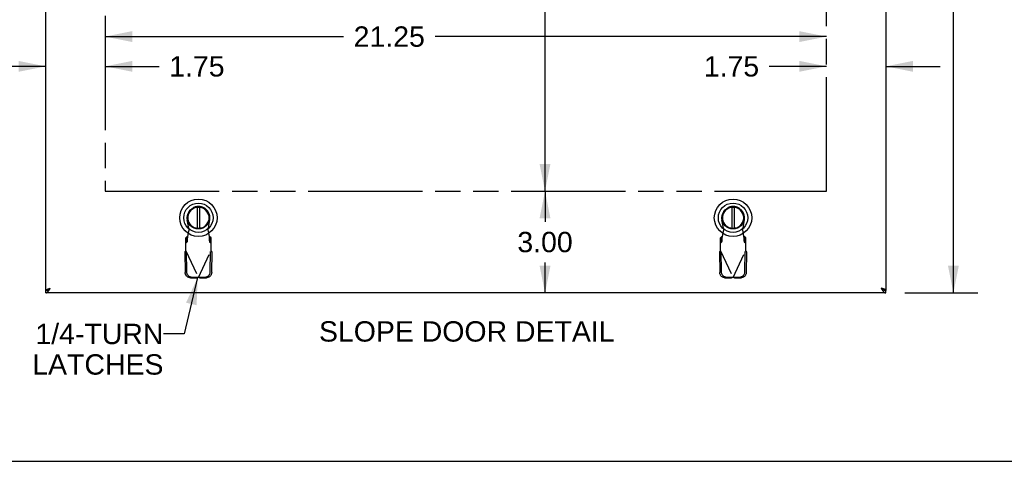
# Model space of a CAD drawing. Header units: inches. Extents: x 0 to 136, y 0 to 88.
# Tile 66 of 74: x 91 to 120, y 0 to 13. Entities that reach past the tile are written whole.
import ezdxf

# ---------------------------------------------------------------- set-up
doc = ezdxf.new("R2010")
doc.units = ezdxf.units.IN
doc.header["$LTSCALE"] = 7.48
doc.header["$MEASUREMENT"] = 0
doc.linetypes.add('HIDDEN', pattern=[0.2, 0.1, -0.1])
doc.linetypes.add('PHANTOM', pattern=[0.8, 0.45, -0.05, 0.1, -0.05, 0.1, -0.05])
doc.layers.get('0').update_dxf_attribs({"linetype": 'CONTINUOUS'})
for name, color, linetype in [('AVAILABLE_DOOR_SPACE', 7, 'CONTINUOUS'), ('DEFAULT_2', 8, 'HIDDEN'), ('DIMENSIONS', 7, 'CONTINUOUS')]:
    doc.layers.add(name, color=color, linetype=linetype)
doc.styles.get("Standard").update_dxf_attribs({"font": 'arial.ttf'})
doc.dimstyles.new('DIMSTYLE_1', dxfattribs={"dimtxt": 0.6, "dimasz": 0.8, "dimexe": 0.09, "dimexo": 0.07, "dimgap": 0.0375, "dimtad": 0, "dimtih": 1, "dimtoh": 1, "dimzin": 4, "dimdsep": 46, "dimtxsty": 'Standard', "dimblk": '_FILLED', "dimblk1": '_FILLED', "dimblk2": '_FILLED', "dimcen": 0.09, "dimazin": 1, "dimtfac": 1, "dimtofl": 0, "dimtmove": 0, "dimatfit": 3, "dimldrblk": '_FILLED', "dimfxl": 0, "dimtolj": 1, "dimtzin": 4, "dimarcsym": 0})
doc.dimstyles.get("Standard").update_dxf_attribs({"dimtxt": 0.68, "dimasz": 0.8, "dimexe": 0.09, "dimexo": 0.07, "dimgap": 0.09, "dimtad": 0, "dimtih": 1, "dimtoh": 1, "dimzin": 4, "dimdsep": 46, "dimtxsty": 'Standard', "dimblk": '_FILLED', "dimblk1": '_FILLED', "dimblk2": '_FILLED', "dimcen": 0.09, "dimazin": 1, "dimtp": 0.01, "dimtm": 0.01, "dimtfac": 1, "dimtofl": 0, "dimtmove": 0, "dimatfit": 3, "dimldrblk": '_FILLED', "dimfxl": 0, "dimtolj": 1, "dimtzin": 4, "dimarcsym": 0})

# ---------------------------------------------------------------- blocks, each defined once
blk = doc.blocks.new('_FILLED')
at = {"color": 0, "linetype": 'ByBlock'}
blk.add_solid([(0, 0), (-1, 0.2), (-1, -0.2)], dxfattribs=at)
blk = doc.blocks.new('*D23')
at = {"layer": 'DIMENSIONS', "color": 2, "linetype": 'Continuous'}
for p, q in [((116.914, 26.601), (119.066, 26.601)), ((118.346, 26.601), (118.346, 16.384)), ((118.346, 4.967), (118.346, 15.184)), ((116.914, 4.967), (119.066, 4.967))]:
    blk.add_line(p, q, dxfattribs=at)
at = {"layer": 'DIMENSIONS', "color": 2, "linetype": 'Continuous', "xscale": 0.8, "yscale": 0.8, "zscale": 0.8}
for p, rotation in [((118.346, 26.601), 90), ((118.346, 4.967), 270)]:
    blk.add_blockref('_FILLED', p, dxfattribs=dict(at, rotation=rotation))
at = {"layer": 'DIMENSIONS', "color": 2, "linetype": 'Continuous', "insert": (118.346, 16.084), "char_height": 0.6, "width": 2.09665, "attachment_point": 2, "line_spacing_factor": 0.9}
blk.add_mtext('21.63', dxfattribs=at)
blk = doc.blocks.new('*D25')
at = {"layer": 'DIMENSIONS', "color": 2, "linetype": 'Continuous'}
for p, q in [((106.315, 25.101), (106.315, 17.134)), ((106.315, 7.967), (106.315, 15.934))]:
    blk.add_line(p, q, dxfattribs=at)
at = {"layer": 'DIMENSIONS', "color": 2, "linetype": 'Continuous', "xscale": 0.8, "yscale": 0.8, "zscale": 0.8}
for p, rotation in [((106.315, 25.101), 90), ((106.315, 7.967), 270)]:
    blk.add_blockref('_FILLED', p, dxfattribs=dict(at, rotation=rotation))
at = {"layer": 'DIMENSIONS', "color": 2, "linetype": 'Continuous', "insert": (106.315, 16.834), "char_height": 0.6, "width": 2.09665, "attachment_point": 2, "line_spacing_factor": 0.9}
blk.add_mtext('17.13', dxfattribs=at)
blk = doc.blocks.new('*D26')
at = {"layer": 'DIMENSIONS', "color": 2, "linetype": 'Continuous'}
for p, q in [((106.315, 7.967), (106.315, 7.067)), ((106.315, 4.967), (106.315, 5.867))]:
    blk.add_line(p, q, dxfattribs=at)
at = {"layer": 'DIMENSIONS', "color": 2, "linetype": 'Continuous', "xscale": 0.8, "yscale": 0.8, "zscale": 0.8}
for p, rotation in [((106.315, 7.967), 90), ((106.315, 4.967), 270)]:
    blk.add_blockref('_FILLED', p, dxfattribs=dict(at, rotation=rotation))
at = {"layer": 'DIMENSIONS', "color": 2, "linetype": 'Continuous', "insert": (106.315, 6.767), "char_height": 0.6, "width": 1.63048, "attachment_point": 2, "line_spacing_factor": 0.9}
blk.add_mtext('3.00', dxfattribs=at)
blk = doc.blocks.new('*D27')
at = {"layer": 'DIMENSIONS', "color": 2, "linetype": 'Continuous'}
for p, q in [((112.604, 20.041), (110.919, 20.041)), ((116.354, 20.041), (117.954, 20.041))]:
    blk.add_line(p, q, dxfattribs=at)
at = {"layer": 'DIMENSIONS', "color": 2, "linetype": 'Continuous', "xscale": 0.8, "yscale": 0.8, "zscale": 0.8}
blk.add_blockref('_FILLED', (112.604, 20.041), dxfattribs=at)
at = {"layer": 'DIMENSIONS', "color": 2, "linetype": 'Continuous', "xscale": 0.8, "yscale": 0.8, "zscale": 0.8, "rotation": 180}
blk.add_blockref('_FILLED', (116.354, 20.041), dxfattribs=at)
at = {"layer": 'DIMENSIONS', "color": 2, "linetype": 'Continuous', "insert": (110.619, 20.341), "char_height": 0.6, "width": 1.63048, "attachment_point": 3, "line_spacing_factor": 0.9}
blk.add_mtext('3.75', dxfattribs=at)
blk = doc.blocks.new('*D28')
at = {"layer": 'DIMENSIONS', "color": 2, "linetype": 'Continuous'}
for p, q in [((114.608, 11.648), (112.923, 11.648)), ((116.354, 11.648), (117.954, 11.648))]:
    blk.add_line(p, q, dxfattribs=at)
at = {"layer": 'DIMENSIONS', "color": 2, "linetype": 'Continuous', "xscale": 0.8, "yscale": 0.8, "zscale": 0.8}
blk.add_blockref('_FILLED', (114.608, 11.648), dxfattribs=at)
at = {"layer": 'DIMENSIONS', "color": 2, "linetype": 'Continuous', "xscale": 0.8, "yscale": 0.8, "zscale": 0.8, "rotation": 180}
blk.add_blockref('_FILLED', (116.354, 11.648), dxfattribs=at)
at = {"layer": 'DIMENSIONS', "color": 2, "linetype": 'Continuous', "insert": (112.623, 11.948), "char_height": 0.6, "width": 1.63048, "attachment_point": 3, "line_spacing_factor": 0.9}
blk.add_mtext('1.75', dxfattribs=at)
blk = doc.blocks.new('*D29')
at = {"layer": 'DIMENSIONS', "color": 2, "linetype": 'Continuous'}
for p, q in [((93.354, 12.526), (100.378, 12.526)), ((114.608, 12.526), (103.075, 12.526))]:
    blk.add_line(p, q, dxfattribs=at)
at = {"layer": 'DIMENSIONS', "color": 2, "linetype": 'Continuous', "xscale": 0.8, "yscale": 0.8, "zscale": 0.8, "rotation": 180}
blk.add_blockref('_FILLED', (93.354, 12.526), dxfattribs=at)
at = {"layer": 'DIMENSIONS', "color": 2, "linetype": 'Continuous', "xscale": 0.8, "yscale": 0.8, "zscale": 0.8}
blk.add_blockref('_FILLED', (114.608, 12.526), dxfattribs=at)
at = {"layer": 'DIMENSIONS', "color": 2, "linetype": 'Continuous', "insert": (101.726, 12.826), "char_height": 0.6, "width": 2.09665, "attachment_point": 2, "line_spacing_factor": 0.9}
blk.add_mtext('21.25', dxfattribs=at)
blk = doc.blocks.new('*D30')
at = {"layer": 'DIMENSIONS', "color": 2, "linetype": 'Continuous'}
for p, q in [((91.604, 11.648), (90.004, 11.648)), ((93.354, 11.648), (94.943, 11.648))]:
    blk.add_line(p, q, dxfattribs=at)
at = {"layer": 'DIMENSIONS', "color": 2, "linetype": 'Continuous', "xscale": 0.8, "yscale": 0.8, "zscale": 0.8}
blk.add_blockref('_FILLED', (91.604, 11.648), dxfattribs=at)
at = {"layer": 'DIMENSIONS', "color": 2, "linetype": 'Continuous', "xscale": 0.8, "yscale": 0.8, "zscale": 0.8, "rotation": 180}
blk.add_blockref('_FILLED', (93.354, 11.648), dxfattribs=at)
at = {"layer": 'DIMENSIONS', "color": 2, "linetype": 'Continuous', "insert": (95.243, 11.948), "char_height": 0.6, "width": 1.63048, "attachment_point": 1, "line_spacing_factor": 0.9}
blk.add_mtext('1.75', dxfattribs=at)

msp = doc.modelspace()

# ---------------------------------------------------------------- linework, layer by layer
at = {"color": 3, "linetype": 'Continuous'}
for p, q in [((91.604, 5.042), (91.604, 26.526)), ((116.354, 26.526), (116.354, 5.042)), ((116.354, 4.967), (91.604, 4.967)), ((91.666, 5.08), (91.672, 5.082)), ((91.672, 5.082), (91.677, 5.083)), ((91.677, 5.083), (91.683, 5.085)), ((91.692, 5.088), (91.698, 5.09)), ((91.698, 5.09), (91.704, 5.092)), ((91.704, 5.092), (91.71, 5.093)), ((91.71, 5.093), (91.72, 5.096)), ((91.72, 5.096), (91.726, 5.098)), ((91.72, 5.071), (91.724, 5.078)), ((91.724, 5.078), (91.728, 5.085)), ((91.726, 5.098), (91.739, 5.102)), ((91.728, 5.085), (91.739, 5.102)), ((116.242, 5.095), (116.219, 5.102)), ((116.219, 5.102), (116.228, 5.088)), ((116.228, 5.088), (116.232, 5.081)), ((116.232, 5.081), (116.237, 5.074)), ((116.237, 5.074), (116.241, 5.068)), ((116.241, 5.068), (116.245, 5.061)), ((116.254, 5.092), (116.242, 5.095)), ((116.263, 5.089), (116.254, 5.092)), ((116.269, 5.087), (116.263, 5.089)), ((116.275, 5.085), (116.269, 5.087))]:
    msp.add_line(p, q, dxfattribs=at)
at = {"color": 7, "linetype": 'Continuous'}
for p, q in [((96.064, 7.495), (96.064, 6.87)), ((96.143, 6.87), (96.143, 7.495)), ((111.814, 7.495), (111.814, 6.87)), ((111.893, 6.87), (111.893, 7.495)), ((91.604, 4.967), (91.604, 5.042)), ((91.713, 5.084), (91.717, 5.087)), ((91.717, 5.087), (91.722, 5.09)), ((91.72, 5.089), (91.723, 5.091)), ((91.722, 5.09), (91.728, 5.094)), ((91.728, 5.094), (91.739, 5.102)), ((91.728, 5.095), (91.734, 5.098)), ((91.734, 5.098), (91.739, 5.102)), ((116.228, 5.096), (116.219, 5.102)), ((116.219, 5.102), (116.23, 5.094)), ((116.232, 5.094), (116.228, 5.096)), ((116.23, 5.094), (116.237, 5.09)), ((116.235, 5.091), (116.232, 5.094)), ((116.237, 5.09), (116.241, 5.087)), ((116.247, 5.082), (116.252, 5.079)), ((116.354, 4.967), (116.354, 5.042)), ((0, 0), (136, 0))]:
    msp.add_line(p, q, dxfattribs=at)
at = {"color": 3, "linetype": 'Continuous'}
for points in [[(91.604, 5.042), (91.604, 5.043), (91.604, 5.043), (91.605, 5.044), (91.605, 5.045), (91.605, 5.046), (91.606, 5.047), (91.606, 5.048), (91.607, 5.049), (91.607, 5.05), (91.608, 5.051), (91.609, 5.052), (91.61, 5.053), (91.611, 5.053), (91.612, 5.054), (91.613, 5.055), (91.614, 5.056), (91.615, 5.057), (91.616, 5.058), (91.618, 5.059), (91.619, 5.06), (91.621, 5.061), (91.622, 5.062), (91.624, 5.063), (91.626, 5.063), (91.627, 5.064), (91.629, 5.065), (91.631, 5.066), (91.633, 5.067), (91.635, 5.068), (91.637, 5.069), (91.639, 5.07), (91.641, 5.071), (91.644, 5.072), (91.646, 5.073), (91.648, 5.073), (91.651, 5.074), (91.653, 5.075), (91.656, 5.076), (91.658, 5.077), (91.661, 5.078), (91.664, 5.079), (91.666, 5.08)], [(91.604, 4.967), (91.606, 4.967), (91.609, 4.967), (91.611, 4.967), (91.613, 4.967), (91.615, 4.968), (91.617, 4.968), (91.619, 4.969), (91.622, 4.969), (91.624, 4.97), (91.626, 4.971), (91.628, 4.972), (91.63, 4.973), (91.632, 4.974), (91.635, 4.975), (91.637, 4.976), (91.639, 4.978), (91.641, 4.979), (91.643, 4.98), (91.646, 4.982), (91.648, 4.984), (91.65, 4.985), (91.652, 4.987), (91.654, 4.989), (91.656, 4.991), (91.659, 4.993), (91.661, 4.995), (91.663, 4.997), (91.665, 4.999), (91.667, 5.001), (91.67, 5.004), (91.672, 5.006), (91.674, 5.009), (91.676, 5.011), (91.678, 5.014), (91.68, 5.016), (91.683, 5.019), (91.685, 5.022), (91.687, 5.024), (91.689, 5.027), (91.691, 5.03), (91.693, 5.033), (91.696, 5.036), (91.698, 5.039), (91.7, 5.042), (91.702, 5.045), (91.704, 5.048), (91.707, 5.052), (91.709, 5.055), (91.711, 5.058), (91.713, 5.061), (91.715, 5.064), (91.72, 5.071)], [(91.683, 5.085), (91.689, 5.087), (91.692, 5.088)], [(116.245, 5.061), (116.247, 5.058), (116.25, 5.055), (116.252, 5.052), (116.254, 5.048), (116.256, 5.045), (116.258, 5.042), (116.261, 5.039), (116.263, 5.036), (116.265, 5.033), (116.267, 5.03), (116.269, 5.027), (116.271, 5.024), (116.274, 5.022), (116.276, 5.019), (116.278, 5.016), (116.28, 5.014), (116.282, 5.011), (116.285, 5.009), (116.287, 5.006), (116.289, 5.004), (116.291, 5.001), (116.293, 4.999), (116.295, 4.997), (116.298, 4.995), (116.3, 4.993), (116.302, 4.991), (116.304, 4.989), (116.306, 4.987), (116.308, 4.985), (116.311, 4.984), (116.313, 4.982), (116.315, 4.98), (116.317, 4.979), (116.319, 4.978), (116.322, 4.976), (116.324, 4.975), (116.326, 4.974), (116.328, 4.973), (116.33, 4.972), (116.332, 4.971), (116.335, 4.97), (116.337, 4.969), (116.339, 4.969), (116.341, 4.968), (116.343, 4.968), (116.345, 4.967), (116.348, 4.967), (116.35, 4.967), (116.352, 4.967), (116.354, 4.967)], [(116.284, 5.083), (116.281, 5.083), (116.275, 5.085)], [(116.354, 5.042), (116.354, 5.043), (116.354, 5.043), (116.354, 5.044), (116.354, 5.045), (116.353, 5.046), (116.353, 5.047), (116.352, 5.048), (116.352, 5.049), (116.351, 5.05), (116.35, 5.051), (116.35, 5.052), (116.349, 5.053), (116.348, 5.053), (116.347, 5.054), (116.346, 5.055), (116.345, 5.056), (116.343, 5.057), (116.342, 5.058), (116.341, 5.059), (116.339, 5.06), (116.338, 5.061), (116.336, 5.062), (116.334, 5.063), (116.333, 5.063), (116.331, 5.064), (116.329, 5.065), (116.327, 5.066), (116.325, 5.067), (116.323, 5.068), (116.321, 5.069), (116.319, 5.07), (116.317, 5.071), (116.315, 5.072), (116.312, 5.073), (116.31, 5.073), (116.308, 5.074), (116.305, 5.075), (116.303, 5.076), (116.3, 5.077), (116.297, 5.078), (116.295, 5.079), (116.292, 5.08), (116.289, 5.081), (116.284, 5.083)]]:
    msp.add_lwpolyline(points, dxfattribs=at)
at = {"color": 7, "linetype": 'Continuous'}
for points in [[(91.604, 5.042), (91.606, 5.042), (91.609, 5.042), (91.611, 5.042), (91.613, 5.042), (91.615, 5.042), (91.617, 5.042), (91.619, 5.043), (91.622, 5.043), (91.624, 5.043), (91.626, 5.044), (91.628, 5.044), (91.63, 5.044), (91.632, 5.045), (91.635, 5.045), (91.637, 5.046), (91.639, 5.046), (91.641, 5.047), (91.643, 5.048), (91.646, 5.048), (91.648, 5.049), (91.65, 5.05), (91.652, 5.051), (91.654, 5.052), (91.656, 5.052), (91.659, 5.053), (91.661, 5.054), (91.663, 5.055), (91.665, 5.056), (91.667, 5.057), (91.67, 5.058), (91.672, 5.059), (91.674, 5.06), (91.676, 5.061), (91.678, 5.063), (91.68, 5.064), (91.683, 5.065), (91.685, 5.066), (91.687, 5.067), (91.689, 5.069), (91.691, 5.07), (91.693, 5.071), (91.696, 5.072), (91.698, 5.074), (91.7, 5.075), (91.702, 5.077), (91.704, 5.078)], [(91.704, 5.078), (91.705, 5.079), (91.707, 5.08), (91.708, 5.081), (91.71, 5.082), (91.711, 5.083), (91.713, 5.084), (91.715, 5.085), (91.716, 5.087), (91.718, 5.088), (91.72, 5.089)], [(91.704, 5.078), (91.707, 5.079), (91.709, 5.081), (91.713, 5.084)], [(91.723, 5.091), (91.727, 5.094), (91.728, 5.095)], [(116.254, 5.078), (116.253, 5.079), (116.252, 5.08), (116.25, 5.081), (116.249, 5.082), (116.247, 5.083), (116.245, 5.084), (116.244, 5.085), (116.242, 5.087), (116.24, 5.088), (116.239, 5.089), (116.235, 5.091)], [(116.241, 5.087), (116.243, 5.085), (116.247, 5.082)], [(116.252, 5.079), (116.254, 5.078), (116.256, 5.077), (116.258, 5.075), (116.261, 5.074), (116.263, 5.072), (116.265, 5.071), (116.267, 5.07), (116.269, 5.069), (116.271, 5.067), (116.274, 5.066), (116.276, 5.065), (116.278, 5.064), (116.28, 5.063), (116.282, 5.061), (116.285, 5.06), (116.287, 5.059), (116.289, 5.058), (116.291, 5.057), (116.293, 5.056), (116.295, 5.055), (116.298, 5.054), (116.3, 5.053), (116.302, 5.052), (116.304, 5.052), (116.306, 5.051), (116.308, 5.05), (116.311, 5.049), (116.313, 5.048), (116.315, 5.048), (116.317, 5.047), (116.319, 5.046), (116.322, 5.046), (116.324, 5.045), (116.326, 5.045), (116.328, 5.044), (116.33, 5.044), (116.332, 5.044), (116.335, 5.043), (116.337, 5.043), (116.339, 5.043), (116.341, 5.042), (116.343, 5.042), (116.345, 5.042), (116.348, 5.042), (116.35, 5.042), (116.352, 5.042), (116.354, 5.042)]]:
    msp.add_lwpolyline(points, dxfattribs=at)
for centre, radius in [((96.104, 7.182), 0.551), ((96.104, 7.182), 0.433), ((111.854, 7.182), 0.551), ((111.854, 7.182), 0.433), ((96.104, 7.182), 0.329), ((96.104, 7.182), 0.317), ((111.854, 7.182), 0.329), ((111.854, 7.182), 0.317)]:
    msp.add_circle(centre, radius, dxfattribs=at)
for centre in [(96.104, 7.182), (111.854, 7.182)]:
    msp.add_arc(centre, 0.315, 280.0787, 259.9213, dxfattribs=at)
at = {"layer": 'AVAILABLE_DOOR_SPACE', "color": 4, "linetype": 'PHANTOM'}
for p, q in [((93.354, 25.101), (93.354, 7.967)), ((114.608, 7.967), (114.608, 16.101)), ((93.354, 7.967), (114.608, 7.967))]:
    msp.add_line(p, q, dxfattribs=at)
at = {"layer": 'DEFAULT_2', "color": 8, "linetype": 'HIDDEN'}
for p, q in [((95.828, 6.828), (95.774, 7.122)), ((96.433, 7.122), (96.379, 6.828)), ((111.578, 6.828), (111.524, 7.122)), ((112.183, 7.122), (112.129, 6.828)), ((95.79, 6.631), (95.828, 6.828)), ((96.379, 6.828), (96.417, 6.631)), ((111.54, 6.631), (111.578, 6.828)), ((112.129, 6.828), (112.167, 6.631)), ((95.776, 6.627), (95.73, 6.586)), ((95.73, 6.212), (95.73, 6.586)), ((95.73, 6.43), (95.776, 6.472)), ((95.776, 6.472), (95.776, 6.627)), ((96.417, 6.631), (96.419, 6.599)), ((96.478, 6.586), (96.432, 6.627)), ((96.432, 6.627), (96.432, 6.472)), ((96.432, 6.472), (96.478, 6.43)), ((96.478, 6.212), (96.478, 6.586)), ((111.526, 6.627), (111.48, 6.586)), ((111.48, 6.212), (111.48, 6.586)), ((111.48, 6.43), (111.526, 6.472)), ((111.526, 6.472), (111.526, 6.627)), ((112.167, 6.631), (112.169, 6.599)), ((112.228, 6.586), (112.182, 6.627)), ((112.182, 6.627), (112.182, 6.472)), ((112.182, 6.472), (112.228, 6.43)), ((112.228, 6.212), (112.228, 6.586)), ((95.701, 6.164), (95.743, 6.183)), ((95.701, 6.164), (95.712, 5.573)), ((95.72, 6.196), (95.73, 6.212)), ((95.73, 6.212), (96.104, 5.424)), ((95.743, 6.183), (95.753, 5.593)), ((96.104, 5.424), (96.478, 6.212)), ((96.454, 5.593), (96.464, 6.183)), ((96.464, 6.183), (96.506, 6.164)), ((96.496, 5.573), (96.506, 6.164)), ((111.451, 6.164), (111.493, 6.183)), ((111.451, 6.164), (111.462, 5.573)), ((111.47, 6.196), (111.48, 6.212)), ((111.48, 6.212), (111.854, 5.424)), ((111.493, 6.183), (111.503, 5.593)), ((111.854, 5.424), (112.228, 6.212)), ((112.204, 5.593), (112.214, 6.183)), ((112.214, 6.183), (112.256, 6.164)), ((112.246, 5.573), (112.256, 6.164)), ((95.866, 5.414), (96.059, 5.411)), ((95.908, 5.434), (96.101, 5.431)), ((96.101, 5.431), (96.059, 5.411)), ((96.074, 5.415), (96.059, 5.411)), ((96.089, 5.42), (96.074, 5.415)), ((96.104, 5.424), (96.089, 5.42)), ((96.119, 5.42), (96.104, 5.424)), ((96.107, 5.431), (96.3, 5.434)), ((96.148, 5.411), (96.107, 5.431)), ((96.134, 5.415), (96.119, 5.42)), ((96.148, 5.411), (96.134, 5.415)), ((96.148, 5.411), (96.341, 5.414)), ((111.616, 5.414), (111.809, 5.411)), ((111.658, 5.434), (111.851, 5.431)), ((111.851, 5.431), (111.809, 5.411)), ((111.869, 5.42), (111.854, 5.424)), ((111.857, 5.431), (112.05, 5.434)), ((111.898, 5.411), (111.857, 5.431)), ((111.884, 5.415), (111.869, 5.42)), ((111.898, 5.411), (111.884, 5.415)), ((111.898, 5.411), (112.091, 5.414))]:
    msp.add_line(p, q, dxfattribs=at)
for points in [[(95.776, 6.472), (95.777, 6.476), (95.778, 6.481), (95.779, 6.487), (95.78, 6.495), (95.781, 6.505), (95.782, 6.515), (95.783, 6.527), (95.784, 6.54), (95.785, 6.554), (95.786, 6.568), (95.787, 6.583), (95.788, 6.599), (95.79, 6.631)], [(95.79, 6.631), (95.788, 6.63), (95.785, 6.629), (95.783, 6.628), (95.781, 6.628), (95.778, 6.627), (95.776, 6.627)], [(96.432, 6.627), (96.429, 6.627), (96.427, 6.628), (96.424, 6.628), (96.422, 6.629), (96.419, 6.63), (96.417, 6.631)], [(96.419, 6.599), (96.42, 6.583), (96.421, 6.568), (96.422, 6.554), (96.423, 6.54), (96.424, 6.527), (96.425, 6.515), (96.426, 6.505), (96.427, 6.495), (96.428, 6.487), (96.43, 6.481), (96.431, 6.476), (96.432, 6.472)], [(111.526, 6.472), (111.527, 6.476), (111.528, 6.481), (111.529, 6.487), (111.53, 6.495), (111.531, 6.505), (111.532, 6.515), (111.533, 6.527), (111.534, 6.54), (111.535, 6.554), (111.536, 6.568), (111.537, 6.583), (111.538, 6.599), (111.54, 6.631)], [(111.54, 6.631), (111.538, 6.63), (111.535, 6.629), (111.533, 6.628), (111.531, 6.628), (111.528, 6.627), (111.526, 6.627)], [(112.182, 6.627), (112.179, 6.627), (112.177, 6.628), (112.174, 6.628), (112.172, 6.629), (112.169, 6.63), (112.167, 6.631)], [(112.169, 6.599), (112.17, 6.583), (112.171, 6.568), (112.172, 6.554), (112.173, 6.54), (112.174, 6.527), (112.175, 6.515), (112.176, 6.505), (112.177, 6.495), (112.178, 6.487), (112.18, 6.481), (112.181, 6.476), (112.182, 6.472)], [(95.701, 6.164), (95.706, 6.172), (95.711, 6.18), (95.715, 6.188), (95.72, 6.196)], [(96.478, 6.212), (96.487, 6.196), (96.492, 6.188), (96.497, 6.18), (96.501, 6.172), (96.506, 6.164)], [(111.451, 6.164), (111.456, 6.172), (111.461, 6.18), (111.465, 6.188), (111.47, 6.196)], [(112.228, 6.212), (112.237, 6.196), (112.242, 6.188), (112.247, 6.18), (112.251, 6.172), (112.256, 6.164)], [(95.866, 5.414), (95.851, 5.415), (95.836, 5.418), (95.822, 5.422), (95.808, 5.427), (95.794, 5.434), (95.781, 5.442), (95.769, 5.451), (95.758, 5.462), (95.748, 5.473), (95.739, 5.486), (95.731, 5.499), (95.724, 5.513), (95.719, 5.528), (95.715, 5.543), (95.713, 5.558), (95.712, 5.573)], [(95.753, 5.593), (95.754, 5.578), (95.757, 5.562), (95.76, 5.547), (95.766, 5.533), (95.772, 5.519), (95.78, 5.506), (95.789, 5.493), (95.799, 5.482), (95.811, 5.471), (95.823, 5.462), (95.836, 5.454), (95.849, 5.447), (95.863, 5.442), (95.878, 5.438), (95.893, 5.435), (95.908, 5.434)], [(96.3, 5.434), (96.315, 5.435), (96.329, 5.438), (96.344, 5.442), (96.358, 5.447), (96.372, 5.454), (96.384, 5.462), (96.397, 5.471), (96.408, 5.482), (96.418, 5.493), (96.427, 5.506), (96.435, 5.519), (96.442, 5.533), (96.447, 5.547), (96.451, 5.562), (96.453, 5.578), (96.454, 5.593)], [(96.496, 5.573), (96.495, 5.558), (96.492, 5.543), (96.488, 5.528), (96.483, 5.513), (96.476, 5.499), (96.469, 5.486), (96.46, 5.473), (96.449, 5.462), (96.438, 5.451), (96.426, 5.442), (96.413, 5.434), (96.4, 5.427), (96.385, 5.422), (96.371, 5.418), (96.356, 5.415), (96.341, 5.414)], [(111.616, 5.414), (111.601, 5.415), (111.586, 5.418), (111.572, 5.422), (111.558, 5.427), (111.544, 5.434), (111.531, 5.442), (111.519, 5.451), (111.508, 5.462), (111.498, 5.473), (111.489, 5.486), (111.481, 5.499), (111.474, 5.513), (111.469, 5.528), (111.465, 5.543), (111.463, 5.558), (111.462, 5.573)], [(111.503, 5.593), (111.504, 5.578), (111.507, 5.562), (111.51, 5.547), (111.516, 5.533), (111.522, 5.519), (111.53, 5.506), (111.539, 5.493), (111.549, 5.482), (111.561, 5.471), (111.573, 5.462), (111.586, 5.454), (111.599, 5.447), (111.613, 5.442), (111.628, 5.438), (111.643, 5.435), (111.658, 5.434)], [(112.05, 5.434), (112.065, 5.435), (112.079, 5.438), (112.094, 5.442), (112.108, 5.447), (112.122, 5.454), (112.134, 5.462), (112.147, 5.471), (112.158, 5.482), (112.168, 5.493), (112.177, 5.506), (112.185, 5.519), (112.192, 5.533), (112.197, 5.547), (112.201, 5.562), (112.203, 5.578), (112.204, 5.593)], [(112.246, 5.573), (112.245, 5.558), (112.242, 5.543), (112.238, 5.528), (112.233, 5.513), (112.226, 5.499), (112.219, 5.486), (112.21, 5.473), (112.199, 5.462), (112.188, 5.451), (112.176, 5.442), (112.163, 5.434), (112.15, 5.427), (112.135, 5.422), (112.121, 5.418), (112.106, 5.415), (112.091, 5.414)], [(111.831, 5.418), (111.816, 5.413), (111.809, 5.411)], [(111.854, 5.424), (111.839, 5.42), (111.831, 5.418)]]:
    msp.add_lwpolyline(points, dxfattribs=at)
for centre in [(96.104, 7.182), (111.854, 7.182)]:
    msp.add_arc(centre, 0.335, 349.673, 190.327, dxfattribs=at)

# ---------------------------------------------------------------- texts
at = {"layer": 'DIMENSIONS', "color": 2, "linetype": 'Continuous', "char_height": 0.6, "line_spacing_factor": 0.9}
for s, insert, width, attachment_point in [('1/4-TURN\\PLATCHES', (95.074, 4.057), 3.85874, 3), ('SLOPE DOOR DETAIL', (104.01, 4.131), 8.69442, 2)]:
    msp.add_mtext(s, dxfattribs=dict(at, insert=insert, width=width, attachment_point=attachment_point))

# ---------------------------------------------------------------- dimensions: what is measured, and where the dimension line sits
at = {"layer": 'DIMENSIONS', "color": 2, "linetype": 'Continuous'}
for base, p1, p2, angle, picture, middle in [((91.604, 11.648), (93.354, 7.967), (91.604, 26.511), 180, '*D30', (96.087, 11.645)), ((118.346, 4.967), (116.844, 26.601), (116.844, 4.967), 270, '*D23', (118.338, 15.781)), ((106.315, 25.101), (93.354, 7.967), (93.354, 25.101), 90, '*D25', (106.341, 16.531)), ((106.315, 4.967), (114.608, 7.967), (105.809, 4.967), 270, '*D26', (106.315, 6.463))]:
    dim = msp.add_linear_dim(base=base, p1=p1, p2=p2, angle=angle, dimstyle='DIMSTYLE_1', dxfattribs=at)
    dim.commit()
    dim.dimension.update_dxf_attribs({"geometry": picture, "text_midpoint": middle, "dimtype": 160})
for base, p1, p2, picture, middle in [((116.354, 11.648), (114.608, 7.967), (116.354, 26.511), '*D28', (111.836, 11.645)), ((116.354, 20.041), (112.604, 16.101), (116.354, 5.057), '*D27', (109.805, 20.038)), ((114.608, 12.526), (93.354, 7.967), (114.608, 7.967), '*D29', (101.72, 12.523))]:
    dim = msp.add_linear_dim(base=base, p1=p1, p2=p2, dimstyle='DIMSTYLE_1', dxfattribs=at)
    dim.commit()
    dim.dimension.update_dxf_attribs({"geometry": picture, "text_midpoint": middle, "dimtype": 160})

# ---------------------------------------------------------------- leaders
at = {"layer": 'DIMENSIONS', "color": 2, "linetype": 'Continuous', "annotation_type": 0, "has_hookline": 1, "hookline_direction": 1, "text_width": 3.761}
msp.add_leader([(96.081, 5.418), (95.686, 3.757), (95.074, 3.757)], dimstyle='Standard', override={"dimtad": 0}, dxfattribs=at)

doc.saveas('drawing.dxf')
